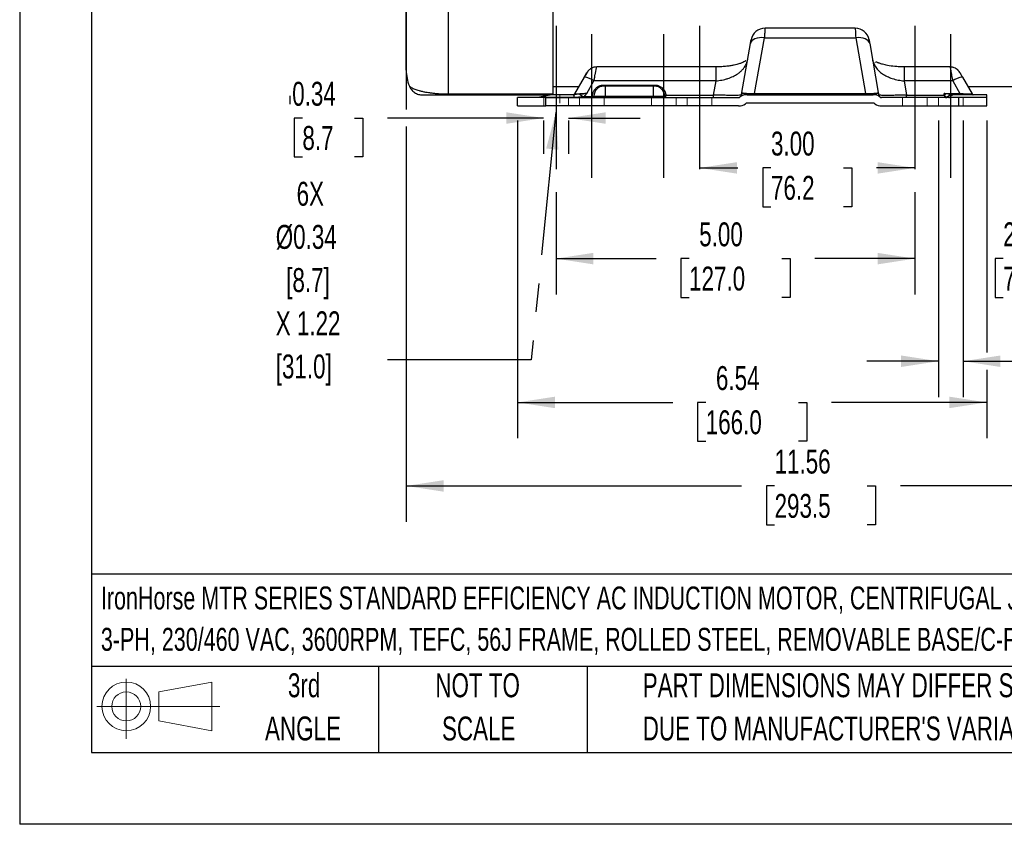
# Model space of a CAD drawing. Header units: inches. Extents: x 0 to 44, y 0 to 34.
# Tile 1 of 20: x 0 to 13.7, y 0 to 11.2. Entities that reach past the tile are written whole.
import ezdxf

# ---------------------------------------------------------------- set-up
doc = ezdxf.new("R2010")
doc.units = ezdxf.units.IN
doc.header["$LTSCALE"] = 4
doc.header["$MEASUREMENT"] = 0
doc.linetypes.add('CENTERX2', pattern=[0.8, 0.5, -0.1, 0.1, -0.1])
doc.linetypes.add('HIDDEN', pattern=[0.075, 0.05, -0.025])
for name, color, linetype in [('CENTER', 40, 'CENTERX2'), ('HIDDEN', 102, 'HIDDEN'), ('SLD-DEFPOINTS', 7, 'Continuous')]:
    doc.layers.add(name, color=color, linetype=linetype)
doc.layers.add('DIMENSIONS', color=140, linetype='Continuous', lineweight=25)
doc.layers.add('TEXT', color=140, linetype='Continuous', lineweight=25)
doc.styles.add('SLDTEXTSTYLE0', font='TXT', dxfattribs={"width": 0.7})
doc.dimstyles.new('SLDDIMSTYLE1', dxfattribs={"dimtxt": 0.339844, "dimasz": 0.52, "dimexe": 0, "dimexo": 0.0625, "dimgap": 0.084961, "dimtad": 0, "dimtih": 1, "dimtoh": 1, "dimrnd": 1e-09, "dimzin": 12, "dimdsep": 46, "dimtxsty": 'SLDTEXTSTYLE0', "dimsah": 1, "dimcen": 0.09, "dimadec": 0, "dimazin": 3, "dimtfac": 1, "dimtofl": 0, "dimtmove": 0, "dimatfit": 3, "dimfxl": 0, "dimfrac": 2, "dimtolj": 1, "dimtzin": 12, "dimarcsym": 0})
doc.dimstyles.new('SLDDIMSTYLE3', dxfattribs={"dimtxt": 0.339844, "dimasz": 0.52, "dimexe": 0, "dimexo": 0.0625, "dimgap": 0.084961, "dimtad": 0, "dimtih": 1, "dimtoh": 1, "dimrnd": 1e-09, "dimdsep": 46, "dimtxsty": 'SLDTEXTSTYLE0', "dimsah": 1, "dimcen": 0.09, "dimadec": 0, "dimazin": 2, "dimtfac": 1, "dimtmove": 0, "dimatfit": 0, "dimfxl": 0, "dimfrac": 2, "dimtolj": 1, "dimtzin": 12, "dimarcsym": 0})
doc.dimstyles.new('SLDDIMSTYLE4', dxfattribs={"dimtxt": 0.339844, "dimasz": 0.52, "dimexe": 0, "dimexo": 0.0625, "dimgap": 0.084961, "dimtad": 0, "dimtih": 1, "dimtoh": 1, "dimrnd": 1e-09, "dimzin": 4, "dimdsep": 46, "dimtxsty": 'SLDTEXTSTYLE0', "dimsah": 1, "dimcen": 0.09, "dimadec": 0, "dimazin": 1, "dimtfac": 1, "dimtofl": 0, "dimtmove": 0, "dimatfit": 3, "dimfxl": 0, "dimfrac": 2, "dimtolj": 1, "dimtzin": 12, "dimarcsym": 0})
doc.dimstyles.new('SLDDIMSTYLE7', dxfattribs={"dimtxt": 0.18, "dimasz": 0.52, "dimexe": 0, "dimexo": 0.0625, "dimgap": 0, "dimtad": 0, "dimtih": 1, "dimtoh": 1, "dimdec": 0, "dimrnd": 1e-09, "dimzin": 0, "dimdsep": 46, "dimtxsty": 'Standard', "dimsah": 1, "dimcen": 0.09, "dimadec": 0, "dimazin": 0, "dimtfac": 0.52, "dimtdec": 0, "dimtofl": 0, "dimtmove": 0, "dimatfit": 3, "dimfxl": 0, "dimfrac": 2, "dimtolj": 1, "dimtzin": 0, "dimarcsym": 0})
doc.dimstyles.new('SLDDIMSTYLE9', dxfattribs={"dimtxt": 0.339844, "dimasz": 0.52, "dimexe": 0, "dimexo": 0.0625, "dimgap": 0.084961, "dimtad": 0, "dimtih": 1, "dimtoh": 1, "dimrnd": 1e-09, "dimzin": 12, "dimdsep": 46, "dimtxsty": 'SLDTEXTSTYLE0', "dimsah": 1, "dimcen": 0.09, "dimadec": 0, "dimazin": 3, "dimtfac": 1, "dimtmove": 0, "dimatfit": 0, "dimfxl": 0, "dimfrac": 2, "dimtolj": 1, "dimtzin": 12, "dimarcsym": 0})

# ---------------------------------------------------------------- blocks, each defined once
blk = doc.blocks.new('Block11')
at = {"color": 7, "linetype": 'Continuous', "lineweight": 18}
for p, q in [((0.408, 0.836), (0.408, 0)), ((0.863, 0.656), (1.602, 0.792)), ((1.602, 0.792), (1.602, 0.115)), ((0.863, 0.251), (0.863, 0.656)), ((0, 0.454), (1.712, 0.454)), ((0.863, 0.251), (1.602, 0.115))]:
    blk.add_line(p, q, dxfattribs=at)
for radius in [0.339, 0.202]:
    blk.add_circle((0.408, 0.454), radius, dxfattribs=at)
blk = doc.blocks.new('Block12')
at = {"layer": 'SLD-DEFPOINTS'}
blk.add_blockref('Block11', (0, 0), dxfattribs=at)
blk = doc.blocks.new('SW_NOTE_0')
at = {"layer": 'TEXT', "color": 0, "linetype": 'CENTERX2', "lineweight": 18, "char_height": 0.32, "attachment_point": 1, "style": 'SLDTEXTSTYLE0'}
for s, insert in [('IronHorse MTR SERIES STANDARD EFFICIENCY AC INDUCTION MOTOR, CENTRIFUGAL JET PUMP, 1/3HP,', (0, 0.413)), ('3-PH, 230/460 VAC, 3600RPM, TEFC, 56J FRAME, ROLLED STEEL, REMOVABLE BASE/C-FACE MOUNT', (0, -0.163))]:
    blk.add_mtext(s, dxfattribs=dict(at, insert=insert))
blk = doc.blocks.new('SW_NOTE_0_3')
at = {"layer": 'TEXT', "color": 0, "linetype": 'CENTERX2', "lineweight": 18, "char_height": 0.33333, "attachment_point": 1, "style": 'SLDTEXTSTYLE0'}
for s, insert in [('PART DIMENSIONS MAY DIFFER SLIGHTLY', (0, 0.43)), ("DUE TO MANUFACTURER'S VARIANCES", (0, -0.172))]:
    blk.add_mtext(s, dxfattribs=dict(at, insert=insert))
blk = doc.blocks.new('SW_NOTE_0_4')
at = {"layer": 'TEXT', "color": 0, "linetype": 'CENTERX2', "lineweight": 18, "char_height": 0.3333, "attachment_point": 2, "style": 'SLDTEXTSTYLE0'}
for s, insert in [('NOT TO', (0.828, 0.43)), ('SCALE', (0.843, -0.172))]:
    blk.add_mtext(s, dxfattribs=dict(at, insert=insert))
blk = doc.blocks.new('SW_NOTE_0_5')
at = {"layer": 'TEXT', "color": 0, "linetype": 'CENTERX2', "lineweight": 18, "char_height": 0.3333, "attachment_point": 2, "style": 'SLDTEXTSTYLE0'}
for s, insert in [('3rd', (0.365, 0.43)), ('ANGLE', (0.349, -0.172))]:
    blk.add_mtext(s, dxfattribs=dict(at, insert=insert))
blk = doc.blocks.new('_D_18')
at = {"layer": 'DIMENSIONS'}
for p, q in [((3.939, 9.843), (3.825, 9.843)), ((3.825, 9.843), (3.825, 9.303)), ((4.666, 9.843), (4.78, 9.843)), ((4.78, 9.843), (4.78, 9.303)), ((7.3, 9.843), (5.126, 9.843)), ((7.3, 9.811), (7.3, 9.343)), ((7.644, 9.843), (8.644, 9.843)), ((7.644, 9.811), (7.644, 9.343)), ((3.825, 9.303), (3.939, 9.303)), ((4.78, 9.303), (4.666, 9.303))]:
    blk.add_line(p, q, dxfattribs=at)
for points in [[(7.3, 9.843), (6.78, 9.923), (6.78, 9.763)], [(7.644, 9.843), (8.164, 9.763), (8.164, 9.923)]]:
    blk.add_solid(points, dxfattribs=at)
at = {"layer": 'DIMENSIONS', "char_height": 0.3333, "attachment_point": 1, "style": 'SLDTEXTSTYLE0'}
for s, insert in [('0.34', (3.797, 10.348)), ('8.7', (3.939, 9.732))]:
    blk.add_mtext(s, dxfattribs=dict(at, insert=insert))
blk = doc.blocks.new('_D_19')
at = {"layer": 'DIMENSIONS'}
for p, q in [((12.8, 9.811), (12.8, 5.954)), ((13.144, 9.811), (13.144, 5.954)), ((12.8, 6.454), (11.8, 6.454)), ((13.144, 6.454), (14.702, 6.454)), ((15.254, 6.184), (15.14, 6.184)), ((15.14, 6.184), (15.14, 5.644)), ((15.981, 6.184), (16.096, 6.184)), ((16.096, 6.184), (16.096, 5.644)), ((15.14, 5.644), (15.254, 5.644)), ((16.096, 5.644), (15.981, 5.644))]:
    blk.add_line(p, q, dxfattribs=at)
for points in [[(12.8, 6.454), (12.28, 6.534), (12.28, 6.374)], [(13.144, 6.454), (13.664, 6.374), (13.664, 6.534)]]:
    blk.add_solid(points, dxfattribs=at)
at = {"layer": 'DIMENSIONS', "char_height": 0.3333, "attachment_point": 1, "style": 'SLDTEXTSTYLE0'}
for s, insert in [('6X', (15.324, 7.23)), ('%%c', (14.778, 6.69)), ('0.34', (15.437, 6.69)), ('8.7', (15.254, 6.074))]:
    blk.add_mtext(s, dxfattribs=dict(at, insert=insert))
blk = doc.blocks.new('_D_26')
at = {"layer": 'DIMENSIONS'}
for p, q in [((6.937, 9.811), (6.937, 5.38)), ((13.472, 9.811), (13.472, 6.574)), ((13.472, 6.334), (13.472, 5.38)), ((6.937, 5.88), (9.098, 5.88)), ((9.558, 5.88), (9.444, 5.88)), ((9.444, 5.88), (9.444, 5.34)), ((10.851, 5.88), (10.965, 5.88)), ((10.965, 5.88), (10.965, 5.34)), ((13.472, 5.88), (11.311, 5.88)), ((9.444, 5.34), (9.558, 5.34)), ((10.965, 5.34), (10.851, 5.34))]:
    blk.add_line(p, q, dxfattribs=at)
for points in [[(6.937, 5.88), (7.457, 5.8), (7.457, 5.96)], [(13.472, 5.88), (12.952, 5.96), (12.952, 5.8)]]:
    blk.add_solid(points, dxfattribs=at)
at = {"layer": 'DIMENSIONS', "char_height": 0.3333, "attachment_point": 1, "style": 'SLDTEXTSTYLE0'}
for s, insert in [('6.54', (9.7, 6.386)), ('166.0', (9.558, 5.77))]:
    blk.add_mtext(s, dxfattribs=dict(at, insert=insert))
blk = doc.blocks.new('_D_27')
at = {"layer": 'DIMENSIONS'}
for p, q in [((9.472, 9.148), (10.007, 9.148)), ((10.467, 9.148), (10.353, 9.148)), ((10.353, 9.148), (10.353, 8.608)), ((11.477, 9.148), (11.591, 9.148)), ((11.591, 9.148), (11.591, 8.608)), ((12.472, 9.148), (11.938, 9.148)), ((10.353, 8.608), (10.467, 8.608)), ((11.591, 8.608), (11.477, 8.608))]:
    blk.add_line(p, q, dxfattribs=at)
for points in [[(9.472, 9.148), (9.992, 9.068), (9.992, 9.228)], [(12.472, 9.148), (11.952, 9.228), (11.952, 9.068)]]:
    blk.add_solid(points, dxfattribs=at)
at = {"layer": 'DIMENSIONS', "char_height": 0.3333, "attachment_point": 1, "style": 'SLDTEXTSTYLE0'}
for s, insert in [('3.00', (10.467, 9.654)), ('76.2', (10.467, 9.037))]:
    blk.add_mtext(s, dxfattribs=dict(at, insert=insert))
blk = doc.blocks.new('_D_28')
at = {"layer": 'DIMENSIONS'}
for p, q in [((7.472, 8.811), (7.472, 7.384)), ((12.472, 8.811), (12.472, 7.384)), ((7.472, 7.884), (8.865, 7.884)), ((9.326, 7.884), (9.212, 7.884)), ((9.212, 7.884), (9.212, 7.344)), ((10.619, 7.884), (10.733, 7.884)), ((10.733, 7.884), (10.733, 7.344)), ((12.472, 7.884), (11.079, 7.884)), ((9.212, 7.344), (9.326, 7.344)), ((10.733, 7.344), (10.619, 7.344))]:
    blk.add_line(p, q, dxfattribs=at)
for points in [[(7.472, 7.884), (7.992, 7.804), (7.992, 7.964)], [(12.472, 7.884), (11.952, 7.964), (11.952, 7.804)]]:
    blk.add_solid(points, dxfattribs=at)
at = {"layer": 'DIMENSIONS', "char_height": 0.3333, "attachment_point": 1, "style": 'SLDTEXTSTYLE0'}
for s, insert in [('5.00', (9.467, 8.389)), ('127.0', (9.326, 7.773))]:
    blk.add_mtext(s, dxfattribs=dict(at, insert=insert))
blk = doc.blocks.new('_D_29')
at = {"layer": 'DIMENSIONS'}
for p, q in [((15.228, 12.977), (15.228, 7.384)), ((12.472, 8.811), (12.472, 7.384)), ((12.472, 7.884), (11.472, 7.884)), ((13.702, 7.884), (13.588, 7.884)), ((13.588, 7.884), (13.588, 7.344)), ((14.712, 7.884), (14.826, 7.884)), ((14.826, 7.884), (14.826, 7.344)), ((15.228, 7.884), (16.228, 7.884)), ((13.588, 7.344), (13.702, 7.344)), ((14.826, 7.344), (14.712, 7.344))]:
    blk.add_line(p, q, dxfattribs=at)
for points in [[(12.472, 7.884), (11.952, 7.964), (11.952, 7.804)], [(15.228, 7.884), (15.748, 7.804), (15.748, 7.964)]]:
    blk.add_solid(points, dxfattribs=at)
at = {"layer": 'DIMENSIONS', "char_height": 0.3333, "attachment_point": 1, "style": 'SLDTEXTSTYLE0'}
for s, insert in [('2.76', (13.702, 8.389)), ('70.0', (13.702, 7.773))]:
    blk.add_mtext(s, dxfattribs=dict(at, insert=insert))
blk = doc.blocks.new('_D_30')
at = {"layer": 'DIMENSIONS'}
for p, q in [((16.941, 13), (16.941, 4.216)), ((5.386, 11.866), (5.386, 9.963)), ((5.386, 9.723), (5.386, 4.216)), ((5.386, 4.716), (10.056, 4.716)), ((10.517, 4.716), (10.403, 4.716)), ((10.403, 4.716), (10.403, 4.176)), ((11.809, 4.716), (11.924, 4.716)), ((11.924, 4.716), (11.924, 4.176)), ((16.941, 4.716), (12.27, 4.716)), ((10.403, 4.176), (10.517, 4.176)), ((11.924, 4.176), (11.809, 4.176))]:
    blk.add_line(p, q, dxfattribs=at)
for points in [[(5.386, 4.716), (5.906, 4.636), (5.906, 4.796)], [(16.941, 4.716), (16.421, 4.796), (16.421, 4.636)]]:
    blk.add_solid(points, dxfattribs=at)
at = {"layer": 'DIMENSIONS', "char_height": 0.3333, "attachment_point": 1, "style": 'SLDTEXTSTYLE0'}
for s, insert in [('11.56', (10.517, 5.222)), ('293.5', (10.517, 4.605))]:
    blk.add_mtext(s, dxfattribs=dict(at, insert=insert))
blk = doc.blocks.new('SW_NOTE_0_10')
at = {"layer": 'TEXT', "color": 0, "linetype": 'CENTERX2', "lineweight": 18, "char_height": 0.3333, "attachment_point": 1, "style": 'SLDTEXTSTYLE0'}
for s, insert in [('6X', (-1.2, 2.48)), ('Ø0.34', (-1.491, 1.879)), ('[8.7]', (-1.345, 1.277)), ('X 1.22', (-1.491, 0.675)), ('[31.0]', (-1.491, 0.073))]:
    blk.add_mtext(s, dxfattribs=dict(at, insert=insert))

msp = doc.modelspace()

# ---------------------------------------------------------------- linework, layer by layer
at = {"color": 7, "linetype": 'Continuous'}
for p in [(0.000389, 34.000421), (44.000389, 0.000421)]:
    msp.add_line(p, (0.000389, 0.000421), dxfattribs=at)
for p, q in [((5.976143, 10.178985), (5.976143, 17.103697)), ((7.432836, 10.178985), (7.432836, 17.103697)), ((10.384765, 11.094215), (10.383625, 11.094495)), ((11.638388, 11.095453), (10.384765, 11.095453)), ((11.639527, 11.094495), (11.638388, 11.094215)), ((10.060829, 10.201191), (10.180948, 10.88242)), ((10.238031, 10.185446), (10.374807, 10.961146)), ((10.374807, 10.961146), (11.648345, 10.961146)), ((11.648345, 10.961146), (11.785122, 10.185446)), ((11.842205, 10.88242), (11.962324, 10.201191)), ((10.124794, 10.603852), (10.142543, 10.664614)), ((9.701201, 10.555707), (8.038451, 10.555707)), ((9.701201, 10.360506), (9.701201, 10.555694)), ((12.960972, 10.555707), (12.321952, 10.555707)), ((12.321952, 10.555701), (12.321952, 10.360506)), ((13.072837, 10.50907), (13.06808, 10.512982)), ((7.86461, 10.4119), (7.729857, 10.1785)), ((7.89962, 10.184925), (8.000992, 10.360506)), ((9.701201, 10.360506), (8.000992, 10.360506)), ((8.13756, 10.286768), (8.13756, 10.303035)), ((8.13756, 10.303035), (8.846222, 10.303035)), ((8.846222, 10.286768), (8.846222, 10.303035)), ((9.666167, 10.161821), (9.701201, 10.360506)), ((12.321952, 10.360506), (12.356985, 10.161821)), ((12.998538, 10.360506), (12.321952, 10.360506)), ((12.998538, 10.360506), (13.09991, 10.184925)), ((13.13492, 10.4119), (13.269673, 10.1785)), ((5.976143, 10.178985), (7.432836, 10.178985)), ((5.976143, 10.164721), (5.976143, 10.178985)), ((5.976143, 10.164721), (7.390236, 10.164721)), ((7.724269, 10.168658), (7.427719, 10.168658)), ((7.432836, 10.282831), (7.790093, 10.282831)), ((7.432836, 10.168658), (7.432836, 10.178985)), ((7.724269, 10.134209), (7.724269, 10.168658)), ((8.157245, 10.286768), (8.157245, 10.148973)), ((8.826537, 10.286768), (8.157245, 10.286768)), ((8.826537, 10.286768), (8.826537, 10.148973)), ((9.00286, 10.161821), (9.666167, 10.161821)), ((9.666167, 10.129288), (9.666167, 10.161821)), ((10.133225, 10.168658), (11.889927, 10.168658)), ((10.238031, 10.168658), (10.238031, 10.185446)), ((10.238031, 10.185446), (11.785122, 10.185446)), ((11.785122, 10.168658), (11.785122, 10.185446)), ((12.356985, 10.129288), (12.356985, 10.161821)), ((12.356985, 10.161821), (12.881223, 10.161821)), ((12.879124, 10.184925), (13.09991, 10.184925)), ((12.881254, 10.162789), (12.879124, 10.184925)), ((12.881223, 10.161821), (12.881254, 10.162789)), ((13.472206, 10.168658), (13.024839, 10.168658)), ((13.09991, 10.168658), (13.09991, 10.184925)), ((13.209438, 10.282831), (14.007639, 10.282831)), ((13.472206, 10.134209), (13.472206, 10.168658)), ((6.936773, 10.011178), (6.936773, 10.129288)), ((7.330474, 10.129288), (6.936773, 10.129288)), ((7.251965, 10.134209), (7.724269, 10.134209)), ((7.330474, 10.011178), (7.330474, 10.129288)), ((7.330474, 10.129288), (10.015115, 10.129288)), ((7.724269, 10.134209), (7.724269, 10.129288)), ((7.870946, 10.129288), (7.870946, 10.145555)), ((7.870946, 10.145555), (7.98008, 10.145555)), ((7.98008, 10.145555), (7.98008, 10.129288)), ((7.999765, 10.148973), (8.157245, 10.148973)), ((8.157245, 10.129288), (8.157245, 10.148973)), ((8.157245, 10.148973), (8.826537, 10.148973)), ((8.826537, 10.129288), (8.826537, 10.148973)), ((8.826537, 10.148973), (8.984017, 10.148973)), ((11.889927, 10.050548), (10.133225, 10.050548)), ((13.078505, 10.129288), (12.008038, 10.129288)), ((12.956497, 10.134209), (13.472206, 10.134209)), ((13.078505, 10.129288), (13.078505, 10.011178)), ((13.472206, 10.129288), (13.078505, 10.129288)), ((13.472206, 10.129288), (13.472206, 10.134209)), ((13.472206, 10.011178), (13.472206, 10.129288)), ((6.936773, 10.011178), (7.330474, 10.011178)), ((10.015115, 10.011178), (7.330474, 10.011178)), ((12.008038, 10.011178), (13.078505, 10.011178)), ((13.078505, 10.011178), (13.472206, 10.011178))]:
    msp.add_line(p, q)
at = {"color": 179, "linetype": 'Continuous', "lineweight": 18}
for p, q in [((7.527324, 10.050548), (7.527324, 10.168658)), ((7.300331, 10.011178), (7.300331, 10.129288)), ((7.644081, 10.129288), (7.644081, 10.011178)), ((7.800331, 10.129288), (7.800331, 10.011178)), ((8.144081, 10.011178), (8.144081, 10.129288)), ((8.800331, 10.129288), (8.800331, 10.011178)), ((9.144081, 10.011178), (9.144081, 10.129288)), ((9.300331, 10.011178), (9.300331, 10.129288)), ((9.644081, 10.129288), (9.644081, 10.011178)), ((12.300331, 10.011178), (12.300331, 10.129288)), ((12.644081, 10.129288), (12.644081, 10.011178)), ((12.800331, 10.129288), (12.800331, 10.011178)), ((13.144081, 10.011178), (13.144081, 10.129288))]:
    msp.add_line(p, q, dxfattribs=at)
at = {"flags": 128}
for points in [[(10.374807, 10.961146), (10.339184, 10.963457), (10.304762, 10.961884), (10.272701, 10.956479), (10.244084, 10.947424), (10.219873, 10.935025), (10.200887, 10.9197), (10.187764, 10.901966), (10.180948, 10.88242)], [(11.842205, 10.88242), (11.835388, 10.901966), (11.822266, 10.9197), (11.803279, 10.935025), (11.779069, 10.947424), (11.750451, 10.956479), (11.71839, 10.961884), (11.683968, 10.963457), (11.648345, 10.961146)], [(7.912809, 10.490684), (7.909497, 10.486715), (7.898596, 10.470765)], [(10.190771, 10.168658), (10.191904, 10.168933), (10.193022, 10.169753), (10.194108, 10.171106), (10.195148, 10.172975), (10.196127, 10.175333), (10.197031, 10.178147), (10.197847, 10.181378), (10.198565, 10.18498)], [(11.832381, 10.168658), (11.831248, 10.168933), (11.83013, 10.169753), (11.829044, 10.171106), (11.828004, 10.172975), (11.827025, 10.175333), (11.826121, 10.178147), (11.825305, 10.181378), (11.824587, 10.18498)]]:
    msp.add_lwpolyline(points, dxfattribs=at)
for centre, radius, start, end in [((10.38315, 10.898085), 0.196411, 89.8616132, 169.9304911), ((11.640002, 10.898085), 0.196411, 10.0695089, 90.1383868), ((5.976143, 10.509209), 0.590551, 180, 202.0204145), ((12.960972, 10.398227), 0.15748, 72.1707934, 90), ((12.960972, 10.398227), 0.15748, 30, 52.0477661), ((7.848032, 10.161254), 0.251193, 52.487471, 86.215835), ((13.151498, 10.161254), 0.251193, 93.784165, 127.512529), ((7.712809, 10.188343), 0.019685, 270, 330), ((7.719305, 10.187336), 0.018679, 270.483662, 330.6099175), ((7.453474, 9.639543), 0.635025, 52.5266363, 57.9822911), ((8.13756, 10.148973), 0.137795, 90, 180), ((8.846222, 10.148973), 0.137795, 0, 90), ((8.995124, 10.191555), 0.030723, 247.3247582, 284.5833646), ((10.133225, 10.011178), 0.15748, 90, 126.8698976), ((10.127965, 10.148344), 0.075294, 143.3230209, 169.6887669), ((11.889927, 10.011178), 0.15748, 53.1301024, 90), ((11.895188, 10.148344), 0.075294, 10.3112331, 36.6769791), ((12.89419, 10.273152), 0.112084, 263.3569, 265.0522106), ((12.870784, 10.275635), 0.113331, 275.3010277, 276.6009554), ((13.376798, 9.72538), 0.659239, 136.1087653, 138.4011838), ((13.014925, 10.035819), 0.135293, 98.9727699, 132.8497989), ((13.027592, 10.078181), 0.090519, 91.7424697, 141.759368), ((13.280225, 10.187336), 0.018679, 209.3900825, 269.516338), ((13.286721, 10.188343), 0.019685, 210, 270), ((7.814905, 10.140746), 0.025067, 332.7991731, 6.355912), ((7.98008, 10.148973), 0.019685, 270, 0), ((7.984853, 10.176459), 0.031271, 261.2205391, 298.4816132), ((9.003702, 10.148973), 0.019685, 180, 270), ((10.015115, 10.168658), 0.03937, 270, 306.8698976), ((10.015115, 10.168658), 0.15748, 270, 306.8698976), ((10.133225, 10.011178), 0.03937, 90, 126.8698976), ((11.889927, 10.011178), 0.03937, 53.1301024, 90), ((12.008038, 10.168658), 0.15748, 233.1301024, 270), ((12.008038, 10.168658), 0.03937, 233.1301024, 270), ((12.902387, 10.140252), 0.01104, 276.7207707, 340.4692541), ((12.912248, 10.14207), 0.012794, 272.4075858, 326.491467), ((12.94634, 10.142213), 0.012931, 271.7424697, 321.759368)]:
    msp.add_arc(centre, radius, start, end)
for points, knots in [([(5.385592, 10.509209), (5.385592, 10.509209), (5.385592, 10.825503), (5.385592, 11.951428), (5.385592, 12.715029), (5.385592, 13.511178)], [0, 0, 0, 0, 0.5, 0.5, 1, 1, 1, 1]), ([(10.383625, 11.094495), (10.383603, 11.094162), (10.383559, 11.093493), (10.383457, 11.091972), (10.383331, 11.090066), (10.383176, 11.087735), (10.382994, 11.084988), (10.382785, 11.081821), (10.382547, 11.078234), (10.382283, 11.074229), (10.381991, 11.069804), (10.381671, 11.064963), (10.381324, 11.059707), (10.380878, 11.052947), (10.380307, 11.044321), (10.379583, 11.033409), (10.378783, 11.021321), (10.377905, 11.008054), (10.37695, 10.993587), (10.375921, 10.978001), (10.375181, 10.966799), (10.374807, 10.961146)], [0, 0, 0, 0, 0.0407781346, 0.0817145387, 0.1228094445, 0.1640630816, 0.2054756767, 0.2470474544, 0.2887786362, 0.3306694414, 0.3727200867, 0.4149307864, 0.4573017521, 0.4998331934, 0.5671403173, 0.6358280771, 0.7058971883, 0.7773483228, 0.8501821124, 0.9243991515, 1, 1, 1, 1]), ([(11.639527, 11.094495), (11.639766, 11.090887), (11.640688, 11.076945), (11.643724, 11.031021), (11.645836, 10.99908), (11.648345, 10.961146)], [0, 0, 0, 0, 0.5, 0.5, 1, 1, 1, 1]), ([(10.180948, 10.88242), (10.181254, 10.884158), (10.181866, 10.887628), (10.182736, 10.892565), (10.183569, 10.897286), (10.184633, 10.90332), (10.185858, 10.910266), (10.187122, 10.917435), (10.188165, 10.923349), (10.188955, 10.927832), (10.189518, 10.931024), (10.189683, 10.931958), (10.189765, 10.932426)], [0, 0, 0, 0, 0.062153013, 0.124096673, 0.186014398, 0.248089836, 0.374756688, 0.501418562, 0.62769189, 0.754008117, 0.87699213, 1, 1, 1, 1]), ([(11.833387, 10.932426), (11.833423, 10.932225), (11.833493, 10.931825), (11.833677, 10.930784), (11.833917, 10.929422), (11.834323, 10.927116), (11.834988, 10.923348), (11.836029, 10.917443), (11.837293, 10.910272), (11.83876, 10.901957), (11.840389, 10.892718), (11.841599, 10.885855), (11.842205, 10.88242)], [0, 0, 0, 0, 0.061549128, 0.12295403, 0.184402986, 0.246083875, 0.37219813, 0.498672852, 0.625132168, 0.752001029, 0.875847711, 1, 1, 1, 1]), ([(10.115999, 10.638292), (10.115676, 10.638969), (10.115113, 10.640147), (10.104951, 10.633507), (10.086689, 10.623555), (10.060865, 10.611771), (10.017338, 10.59611), (9.964685, 10.582163), (9.906497, 10.571054), (9.848214, 10.563038), (9.77879, 10.556958), (9.728136, 10.556136), (9.701201, 10.555699)], [0, 0, 0, 0, 0.079310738, 0.138115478, 0.189703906, 0.292771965, 0.395452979, 0.536522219, 0.629910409, 0.737569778, 0.860452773, 1, 1, 1, 1]), ([(9.701201, 10.360506), (9.72888, 10.364009), (9.770988, 10.369338), (9.825645, 10.38221), (9.878727, 10.397667), (9.940639, 10.422046), (9.997302, 10.454109), (10.039863, 10.486671), (10.071582, 10.517377), (10.100635, 10.555794), (10.119269, 10.584775), (10.124669, 10.603419), (10.124794, 10.603852)], [0, 0, 0, 0, 0.139908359, 0.212840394, 0.28778394, 0.429597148, 0.575045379, 0.668099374, 0.763847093, 0.862357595, 0.996798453, 1, 1, 1, 1]), ([(11.88061, 10.664614), (11.884233, 10.644367), (11.888011, 10.623255), (11.898188, 10.604324), (11.898605, 10.603548)], [0, 0, 0, 0, 0.959026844, 1, 1, 1, 1]), ([(11.898605, 10.603548), (11.90701, 10.585905), (11.924381, 10.54944), (11.965821, 10.501248), (12.019002, 10.457941), (12.08277, 10.421899), (12.157034, 10.392851), (12.237539, 10.371304), (12.294325, 10.36404), (12.321952, 10.360506)], [0, 0, 0, 0, 0.1375988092, 0.2843804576, 0.4250392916, 0.5705667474, 0.7124642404, 0.8601139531, 1, 1, 1, 1]), ([(12.321952, 10.555699), (12.298762, 10.556017), (12.254584, 10.556621), (12.176307, 10.562507), (12.097185, 10.573523), (12.026263, 10.590119), (11.985584, 10.603229), (11.962062, 10.612336), (11.943356, 10.620368), (11.930645, 10.625954), (11.924249, 10.621279), (11.920709, 10.618692)], [0, 0, 0, 0, 0.11563205, 0.220285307, 0.399701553, 0.537917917, 0.638463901, 0.67475004, 0.714605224, 0.842021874, 1, 1, 1, 1]), ([(8.038558, 10.555703), (8.025254, 10.554765), (8.005653, 10.553382), (7.981303, 10.545269), (7.960951, 10.535988), (7.941185, 10.522352), (7.918377, 10.498809), (7.899711, 10.470618), (7.879569, 10.437552), (7.869571, 10.420406), (7.86461, 10.4119)], [0, 0, 0, 0, 0.153622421, 0.226341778, 0.294430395, 0.421189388, 0.541226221, 0.772089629, 0.886935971, 1, 1, 1, 1]), ([(7.86461, 10.4119), (7.865672, 10.413738), (7.86778, 10.41739), (7.870874, 10.42275), (7.873885, 10.427964), (7.876808, 10.433028), (7.879646, 10.437942), (7.882947, 10.443661), (7.886597, 10.449983), (7.891677, 10.458781), (7.896952, 10.467918), (7.900378, 10.473851), (7.90182, 10.476349), (7.902297, 10.477174), (7.902024, 10.476703), (7.900858, 10.474683), (7.899356, 10.472081), (7.898596, 10.470765)], [0, 0, 0, 0, 0.043305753, 0.086003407, 0.128261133, 0.170252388, 0.21215394, 0.254143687, 0.321671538, 0.388248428, 0.521394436, 0.650500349, 0.712317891, 0.773940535, 0.848957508, 0.923642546, 1, 1, 1, 1]), ([(8.000992, 10.360506), (8.00439, 10.37821), (8.010635, 10.410752), (8.019583, 10.45704), (8.027191, 10.496747), (8.033508, 10.529418), (8.037268, 10.54907), (8.038839, 10.557155), (8.038486, 10.555328), (8.038451, 10.555149)], [0, 0, 0, 0, 0.16695608, 0.306866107, 0.482563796, 0.645504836, 0.815633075, 0.981846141, 1, 1, 1, 1]), ([(12.960972, 10.555707), (12.960972, 10.555707), (12.961904, 10.550862), (12.965522, 10.532061), (12.968207, 10.518109), (12.975007, 10.482775), (12.979121, 10.4614), (12.988283, 10.413794), (12.993328, 10.387577), (12.998538, 10.360506)], [0, 0, 0, 0, 0.25, 0.25, 0.5, 0.5, 0.75, 0.75, 1, 1, 1, 1]), ([(13.06808, 10.512982), (13.061791, 10.518575), (13.047509, 10.531277), (13.021229, 10.544187), (12.991591, 10.552535), (12.971603, 10.552251), (12.961664, 10.552109)], [0, 0, 0, 0, 0.2078944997, 0.4721212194, 0.7375238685, 1, 1, 1, 1]), ([(13.097353, 10.476967), (13.097373, 10.476933), (13.097412, 10.476865), (13.097733, 10.476309), (13.098247, 10.475419), (13.098972, 10.474164), (13.100415, 10.471664), (13.103144, 10.466937), (13.107871, 10.45875), (13.113696, 10.44866), (13.119608, 10.438421), (13.125098, 10.428912), (13.129921, 10.420558), (13.133245, 10.4148), (13.13492, 10.4119)], [0, 0, 0, 0, 0.04550522, 0.090779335, 0.136098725, 0.181738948, 0.227969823, 0.351782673, 0.478772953, 0.608874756, 0.742415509, 0.827591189, 0.913159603, 1, 1, 1, 1]), ([(5.428708, 10.287737), (5.428701, 10.287742), (5.427056, 10.288979), (5.431804, 10.285284), (5.442224, 10.277704), (5.464277, 10.264267), (5.49478, 10.249775), (5.529805, 10.236758), (5.562885, 10.226339), (5.603146, 10.215861), (5.648354, 10.206348), (5.694786, 10.198537), (5.740355, 10.192321), (5.786788, 10.187347), (5.832963, 10.183672), (5.893728, 10.18006), (5.943056, 10.179417), (5.976143, 10.178985)], [0, 0, 0, 0, 0.000520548, 0.125358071, 0.250260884, 0.37513529, 0.500015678, 0.56353583, 0.624587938, 0.688983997, 0.749441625, 0.793660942, 0.835276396, 0.874689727, 0.906643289, 0.937380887, 1, 1, 1, 1]), ([(5.428687, 10.287752), (5.437311, 10.270705), (5.454952, 10.235831), (5.499626, 10.196121), (5.553191, 10.169599), (5.592135, 10.166322), (5.611173, 10.164721)], [0, 0, 0, 0, 0.244420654, 0.500000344, 0.755579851, 1, 1, 1, 1]), ([(7.98008, 10.145555), (7.980113, 10.148047), (7.980179, 10.153015), (7.980716, 10.160432), (7.981575, 10.167784), (7.982787, 10.175071), (7.984343, 10.182292), (7.986246, 10.189448), (7.988496, 10.196538), (7.992052, 10.20617), (7.997482, 10.218109), (8.005574, 10.231957), (8.015097, 10.245015), (8.025995, 10.257092), (8.038075, 10.267998), (8.051127, 10.27752), (8.064982, 10.285621), (8.07918, 10.292078), (8.093572, 10.297031), (8.107996, 10.300486), (8.122691, 10.302642), (8.132589, 10.302904), (8.13756, 10.303035)], [0, 0, 0, 0, 0.030462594, 0.06072308, 0.090846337, 0.120898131, 0.150944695, 0.181052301, 0.211286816, 0.241713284, 0.306307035, 0.370903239, 0.436697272, 0.502471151, 0.568060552, 0.633629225, 0.697658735, 0.76168926, 0.821574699, 0.880887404, 0.940178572, 1, 1, 1, 1]), ([(8.846222, 10.303035), (8.848893, 10.302997), (8.85422, 10.302921), (8.862171, 10.302301), (8.870053, 10.301309), (8.877863, 10.29991), (8.885603, 10.298114), (8.893272, 10.295916), (8.90774, 10.290974), (8.928263, 10.281148), (8.952313, 10.263181), (8.972663, 10.241101), (8.985561, 10.220035), (8.993316, 10.202419), (8.997753, 10.189213), (9.001072, 10.175669), (9.002262, 10.166451), (9.00286, 10.161821)], [0, 0, 0, 0, 0.034461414, 0.068708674, 0.102832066, 0.136922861, 0.171072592, 0.205372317, 0.239911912, 0.368588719, 0.497691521, 0.627073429, 0.756904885, 0.81783265, 0.878344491, 0.938910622, 1, 1, 1, 1]), ([(5.611173, 10.164721), (5.611201, 10.164721), (5.613645, 10.164721), (5.622729, 10.164721), (5.626694, 10.164721), (5.637313, 10.164721), (5.643965, 10.164721), (5.661298, 10.164721), (5.67193, 10.164721), (5.692609, 10.164721), (5.7003, 10.164721), (5.717808, 10.164721), (5.727591, 10.164721), (5.749834, 10.164721), (5.762288, 10.164721), (5.783962, 10.164721), (5.791698, 10.164721), (5.808217, 10.164721), (5.81702, 10.164721), (5.836026, 10.164721), (5.846309, 10.164721), (5.868281, 10.164721), (5.87996, 10.164721), (5.898861, 10.164721), (5.905435, 10.164721), (5.918825, 10.164721), (5.925659, 10.164721), (5.946618, 10.164721), (5.961348, 10.164721), (5.976143, 10.164721)], [0, 0, 0, 0, 0.25, 0.25, 0.375, 0.375, 0.5, 0.5, 0.625, 0.625, 0.6875, 0.6875, 0.75, 0.75, 0.8125, 0.8125, 0.84375, 0.84375, 0.875, 0.875, 0.90625, 0.90625, 0.9375, 0.9375, 0.953125, 0.953125, 0.96875, 0.96875, 1, 1, 1, 1]), ([(7.427719, 10.168658), (7.415453, 10.168658), (7.402513, 10.1671), (7.375279, 10.162257), (7.360863, 10.158918), (7.331247, 10.15165), (7.316068, 10.147726), (7.284786, 10.140336), (7.268685, 10.136864), (7.251965, 10.134209)], [0, 0, 0, 0, 0.25, 0.25, 0.5, 0.5, 0.75, 0.75, 1, 1, 1, 1]), ([(7.790152, 10.17797), (7.780907, 10.177308), (7.774218, 10.176646), (7.764051, 10.175363), (7.760529, 10.174745), (7.754794, 10.173576), (7.75258, 10.173023), (7.74859, 10.172004), (7.746845, 10.171544), (7.743431, 10.17072), (7.741769, 10.170357), (7.738359, 10.16973), (7.736621, 10.169469), (7.731388, 10.168855), (7.727804, 10.168658), (7.724269, 10.168658)], [0, 0, 0, 0, 0.125, 0.125, 0.25, 0.25, 0.375, 0.375, 0.5, 0.5, 0.625, 0.625, 0.75, 0.75, 1, 1, 1, 1]), ([(7.729857, 10.1785), (7.729869, 10.178466), (7.729892, 10.178396), (7.730363, 10.178315), (7.731147, 10.17825), (7.73228, 10.178204), (7.733721, 10.178175), (7.734961, 10.178171), (7.73558, 10.17817)], [0, 0, 0, 0, 0.168668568, 0.336359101, 0.503203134, 0.669334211, 0.834887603, 1, 1, 1, 1]), ([(7.73558, 10.17817), (7.736264, 10.178172), (7.737634, 10.178175), (7.740105, 10.178205), (7.742882, 10.178252), (7.74599, 10.178317), (7.749417, 10.178399), (7.753163, 10.1785), (7.760789, 10.178725), (7.774096, 10.179187), (7.794843, 10.179992), (7.818841, 10.181034), (7.841489, 10.182058), (7.862231, 10.18306), (7.880397, 10.183951), (7.893058, 10.184592), (7.89962, 10.184925)], [0, 0, 0, 0, 0.032070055, 0.064236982, 0.096527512, 0.128968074, 0.16158473, 0.194403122, 0.227448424, 0.347967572, 0.474907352, 0.60067769, 0.736971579, 0.817989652, 0.905649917, 1, 1, 1, 1]), ([(7.89962, 10.184925), (7.880952, 10.183747), (7.861764, 10.182567), (7.824209, 10.180238), (7.805828, 10.179093), (7.790152, 10.17797)], [0, 0, 0, 0, 0.5, 0.5, 1, 1, 1, 1]), ([(8.846222, 10.286768), (8.846222, 10.286768), (8.844148, 10.286768), (8.836765, 10.286768), (8.831757, 10.286768), (8.826537, 10.286768)], [0, 0, 0, 0, 0.5, 0.5, 1, 1, 1, 1]), ([(9.003702, 10.129288), (9.003702, 10.129288), (9.003721, 10.132584), (9.003548, 10.144444), (9.003331, 10.152752), (9.00286, 10.161821)], [0, 0, 0, 0, 0.5, 0.5, 1, 1, 1, 1]), ([(10.053887, 10.161821), (10.053835, 10.161751), (10.053732, 10.161611), (10.053064, 10.16141), (10.052031, 10.161216), (10.050606, 10.161032), (10.048806, 10.160856), (10.04664, 10.16069), (10.044117, 10.160533), (10.041248, 10.160386), (10.038042, 10.160248), (10.03451, 10.160118), (10.030662, 10.159997), (10.018535, 10.159665), (9.992349, 10.159247), (9.942435, 10.159075), (9.881163, 10.159247), (9.827197, 10.159695), (9.787423, 10.160115), (9.764445, 10.160383), (9.74074, 10.160687), (9.716382, 10.161029), (9.691453, 10.161407), (9.674637, 10.161682), (9.666167, 10.161821)], [0, 0, 0, 0, 0.020954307, 0.041754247, 0.062400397, 0.082893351, 0.103233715, 0.123422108, 0.143459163, 0.163345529, 0.183081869, 0.202668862, 0.2221072, 0.241397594, 0.371702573, 0.500014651, 0.62832382, 0.758631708, 0.79735513, 0.836673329, 0.876591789, 0.917115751, 0.958250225, 1, 1, 1, 1]), ([(10.053887, 10.161821), (10.053613, 10.160267), (10.053213, 10.158584), (10.052184, 10.155284), (10.051554, 10.153652), (10.050108, 10.150536), (10.049294, 10.149049), (10.047544, 10.146274), (10.046617, 10.144999), (10.044782, 10.142735), (10.043869, 10.141738), (10.04216, 10.140022), (10.04138, 10.139318), (10.040096, 10.138217), (10.039582, 10.137811), (10.038903, 10.137284), (10.038737, 10.137162), (10.038737, 10.137162)], [0, 0, 0, 0, 0.125, 0.125, 0.25, 0.25, 0.375, 0.375, 0.5, 0.5, 0.625, 0.625, 0.75, 0.75, 0.875, 0.875, 1, 1, 1, 1]), ([(10.053887, 10.161821), (10.054924, 10.167705), (10.057224, 10.180749), (10.059551, 10.193947), (10.060829, 10.201191)], [0, 0, 0, 0, 0.45112276, 1, 1, 1, 1]), ([(10.060829, 10.201191), (10.060809, 10.200884), (10.060769, 10.200278), (10.061148, 10.199396), (10.061823, 10.198549), (10.062796, 10.197735), (10.064036, 10.196954), (10.065519, 10.196208), (10.067221, 10.195497), (10.071447, 10.193998), (10.080076, 10.191909), (10.096815, 10.189404), (10.117673, 10.187448), (10.138496, 10.186229), (10.156259, 10.185577), (10.169872, 10.185238), (10.183955, 10.185022), (10.193709, 10.184994), (10.198565, 10.18498)], [0, 0, 0, 0, 0.038027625, 0.074912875, 0.110657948, 0.145265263, 0.178737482, 0.21107755, 0.242288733, 0.272374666, 0.412157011, 0.538724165, 0.664794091, 0.782335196, 0.837887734, 0.892532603, 0.946492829, 1, 1, 1, 1]), ([(10.122168, 10.169552), (10.119101, 10.169704), (10.10959, 10.170174), (10.101086, 10.174592), (10.090535, 10.18127), (10.078087, 10.188103), (10.071497, 10.191373), (10.067578, 10.193317)], [0, 0, 0, 0, 0.102161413, 0.316890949, 0.476541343, 0.688682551, 1, 1, 1, 1]), ([(10.198565, 10.18498), (10.201132, 10.184984), (10.206271, 10.184991), (10.214101, 10.18505), (10.222012, 10.185143), (10.230001, 10.185271), (10.235349, 10.185388), (10.238031, 10.185446)], [0, 0, 0, 0, 0.198502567, 0.397516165, 0.597279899, 0.798030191, 1, 1, 1, 1]), ([(11.785122, 10.185446), (11.787804, 10.185388), (11.793151, 10.185271), (11.80114, 10.185143), (11.809051, 10.18505), (11.816881, 10.184991), (11.822021, 10.184984), (11.824587, 10.18498)], [0, 0, 0, 0, 0.201969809, 0.402720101, 0.602483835, 0.801497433, 1, 1, 1, 1]), ([(11.824587, 10.18498), (11.82702, 10.184984), (11.831895, 10.184991), (11.839083, 10.185045), (11.846177, 10.185131), (11.853157, 10.185251), (11.860013, 10.185405), (11.866735, 10.185592), (11.873312, 10.185813), (11.886577, 10.186342), (11.905481, 10.187449), (11.926336, 10.189404), (11.943077, 10.191909), (11.95261, 10.194217), (11.95783, 10.196229), (11.960531, 10.197759), (11.96225, 10.199417), (11.962298, 10.200588), (11.962324, 10.201191)], [0, 0, 0, 0, 0.026718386, 0.053520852, 0.080436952, 0.107495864, 0.134726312, 0.162156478, 0.189813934, 0.217725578, 0.335257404, 0.46132856, 0.587885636, 0.72766926, 0.788954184, 0.854755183, 0.925097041, 1, 1, 1, 1]), ([(11.955575, 10.193317), (11.953272, 10.192149), (11.950801, 10.19091), (11.945901, 10.188419), (11.943488, 10.187175), (11.93663, 10.183517), (11.932636, 10.181173), (11.925908, 10.177046), (11.92308, 10.175245), (11.91698, 10.172243), (11.913746, 10.171082), (11.909738, 10.170254)], [0, 0, 0, 0, 0.125, 0.125, 0.25, 0.25, 0.5, 0.5, 0.75, 0.75, 1, 1, 1, 1]), ([(11.962324, 10.201191), (11.963601, 10.193947), (11.965928, 10.180749), (11.968228, 10.167705), (11.969266, 10.161821)], [0, 0, 0, 0, 0.54887724, 1, 1, 1, 1]), ([(11.984415, 10.137162), (11.984415, 10.137162), (11.984249, 10.137284), (11.983581, 10.137802), (11.98307, 10.138206), (11.981781, 10.13931), (11.98101, 10.140006), (11.979312, 10.141708), (11.978385, 10.142719), (11.975632, 10.146111), (11.973796, 10.148923), (11.971608, 10.153629), (11.970974, 10.155268), (11.96994, 10.158579), (11.96954, 10.160265), (11.969266, 10.161821)], [0, 0, 0, 0, 0.125, 0.125, 0.25, 0.25, 0.375, 0.375, 0.5, 0.5, 0.75, 0.75, 0.875, 0.875, 1, 1, 1, 1]), ([(12.356985, 10.161821), (12.352734, 10.161751), (12.344264, 10.161611), (12.33162, 10.16141), (12.319097, 10.161216), (12.306704, 10.161032), (12.294455, 10.160856), (12.282359, 10.16069), (12.270426, 10.160533), (12.258666, 10.160386), (12.247088, 10.160248), (12.235701, 10.160118), (12.224511, 10.159997), (12.192435, 10.159665), (12.141987, 10.159247), (12.080719, 10.159075), (12.030801, 10.159247), (12.002791, 10.159695), (11.988443, 10.160115), (11.981703, 10.160383), (11.976303, 10.160687), (11.972359, 10.161029), (11.969805, 10.161407), (11.969446, 10.161682), (11.969266, 10.161821)], [0, 0, 0, 0, 0.020954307, 0.041754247, 0.062400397, 0.082893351, 0.103233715, 0.123422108, 0.143459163, 0.163345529, 0.183081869, 0.202668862, 0.2221072, 0.241397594, 0.371702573, 0.500014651, 0.62832382, 0.758631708, 0.79735513, 0.836673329, 0.876591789, 0.917115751, 0.958250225, 1, 1, 1, 1]), ([(12.881223, 10.161821), (12.881038, 10.158735), (12.881378, 10.155819), (12.8824, 10.150474), (12.883117, 10.148069), (12.885576, 10.141662), (12.887544, 10.13855), (12.893995, 10.131192), (12.89886, 10.129288), (12.903679, 10.129288)], [0, 0, 0, 0, 0.125, 0.125, 0.25, 0.25, 0.5, 0.5, 1, 1, 1, 1]), ([(12.883812, 10.163055), (12.883958, 10.162806), (12.884252, 10.162307), (12.884432, 10.16176), (12.884523, 10.161487)], [0, 0, 0, 0, 0.499410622, 1, 1, 1, 1]), ([(12.884523, 10.161487), (12.88484, 10.160534), (12.885643, 10.158125), (12.887599, 10.153954), (12.891026, 10.14872), (12.89583, 10.143885), (12.901451, 10.140207), (12.90703, 10.137743), (12.910899, 10.13695), (12.912792, 10.136562)], [0, 0, 0, 0, 0.064763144, 0.163758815, 0.306219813, 0.500764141, 0.67007935, 0.838643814, 1, 1, 1, 1]), ([(12.993824, 10.169456), (12.986953, 10.169932), (12.979955, 10.170598), (12.965675, 10.172282), (12.958358, 10.173312), (12.943811, 10.175623), (12.93653, 10.176918), (12.924738, 10.178998), (12.920692, 10.179708), (12.911925, 10.181115), (12.907266, 10.181817), (12.901713, 10.182424)], [0, 0, 0, 0, 0.25, 0.25, 0.5, 0.5, 0.75, 0.75, 0.875, 0.875, 1, 1, 1, 1]), ([(13.09991, 10.184925), (13.102779, 10.184778), (13.108432, 10.18449), (13.116773, 10.184073), (13.124837, 10.183673), (13.132613, 10.183291), (13.140094, 10.182926), (13.147275, 10.182578), (13.161146, 10.181918), (13.180691, 10.181034), (13.204686, 10.179993), (13.225436, 10.179187), (13.239904, 10.178685), (13.249294, 10.178417), (13.255217, 10.178277), (13.260222, 10.178187), (13.26271, 10.178175), (13.26395, 10.17817)], [0, 0, 0, 0, 0.041266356, 0.081299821, 0.120103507, 0.157680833, 0.194035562, 0.229171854, 0.263094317, 0.399377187, 0.525153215, 0.652082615, 0.772607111, 0.830269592, 0.887296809, 0.943826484, 1, 1, 1, 1]), ([(13.26395, 10.17817), (13.264569, 10.178171), (13.265809, 10.178175), (13.26725, 10.178204), (13.268383, 10.17825), (13.269168, 10.178315), (13.269638, 10.178396), (13.269661, 10.178466), (13.269673, 10.1785)], [0, 0, 0, 0, 0.1651123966, 0.3306657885, 0.4967968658, 0.6636408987, 0.831331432, 1, 1, 1, 1]), ([(7.724269, 10.134209), (7.731457, 10.134242), (7.745118, 10.134306), (7.764472, 10.134838), (7.782194, 10.135677), (7.797538, 10.136859), (7.811979, 10.138466), (7.823196, 10.140436), (7.831019, 10.141997), (7.835765, 10.1429), (7.83815, 10.143265), (7.839818, 10.143521)], [0, 0, 0, 0, 0.185585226, 0.352708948, 0.499894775, 0.64364727, 0.75001309, 0.874943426, 0.937449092, 0.956239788, 1, 1, 1, 1]), ([(7.839818, 10.143521), (7.842662, 10.14371), (7.848192, 10.144077), (7.856258, 10.144597), (7.863792, 10.14509), (7.868628, 10.145404), (7.870946, 10.145555)], [0, 0, 0, 0, 0.27512812, 0.535012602, 0.777113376, 1, 1, 1, 1]), ([(12.912792, 10.136562), (12.914571, 10.13627), (12.918162, 10.135682), (12.921321, 10.135234), (12.922915, 10.135007)], [0, 0, 0, 0, 0.495711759, 1, 1, 1, 1]), ([(12.922915, 10.135007), (12.926286, 10.134847), (12.933382, 10.134511), (12.944574, 10.134261), (12.952411, 10.134227), (12.956497, 10.134209)], [0, 0, 0, 0, 0.3022637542, 0.636185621, 1, 1, 1, 1])]:
    msp.add_open_spline(points, degree=3, knots=knots)
for points in [[(7.870946, 10.145555), (7.880759, 10.158465), (7.890221, 10.171685), (7.89962, 10.184925)], [(8.157245, 10.286768), (8.146381, 10.286768), (8.13756, 10.286768), (8.13756, 10.286768)], [(10.067578, 10.193317), (10.062453, 10.195917), (10.060363, 10.198551), (10.060829, 10.201191)], [(11.962324, 10.201191), (11.962789, 10.198551), (11.960699, 10.195917), (11.955575, 10.193317)], [(12.901713, 10.182424), (12.894239, 10.183242), (12.886704, 10.184076), (12.879124, 10.184925)], [(12.879124, 10.184925), (12.880696, 10.17757), (12.882265, 10.170276), (12.883812, 10.163055)], [(13.024839, 10.168658), (13.012693, 10.168658), (13.00218, 10.168878), (12.993824, 10.169456)], [(7.251965, 10.134209), (7.248164, 10.133606), (7.244335, 10.133139), (7.240485, 10.132756)]]:
    msp.add_open_spline(points, degree=3)
at = {"layer": 'CENTER'}
for p, q in [((7.472206, 11.129288), (7.472206, 9.011178)), ((7.972206, 9.011178), (7.972206, 11.129288)), ((8.972206, 9.011178), (8.972206, 11.129288)), ((9.472206, 11.129288), (9.472206, 9.011178)), ((12.472206, 11.129288), (12.472206, 9.011178)), ((12.972206, 9.011178), (12.972206, 11.129288))]:
    msp.add_line(p, q, dxfattribs=at)
at = {"layer": 'HIDDEN'}
msp.add_line((3.761576, 10.15291), (3.761576, 10.0348), dxfattribs=at)
at = {"layer": 'TEXT'}
for p, q in [((1, 33), (1, 1)), ((43, 3.484426), (1, 3.484426)), ((43, 2.2), (1, 2.2)), ((5, 2.2), (5, 1)), ((7.907343, 2.2), (7.907343, 1)), ((1, 1), (43, 1))]:
    msp.add_line(p, q, dxfattribs=at)

# ---------------------------------------------------------------- block references
at = {"layer": 'SLD-DEFPOINTS'}
msp.add_blockref('Block12', (1.076841, 1.189584), dxfattribs=at)
at = {"layer": 'TEXT', "linetype": 'CENTERX2', "lineweight": 18}
for name, p in [('SW_NOTE_0_10', (5.058403, 6.474405)), ('SW_NOTE_0', (1.131653, 2.90154)), ('SW_NOTE_0_5', (3.598007, 1.674877)), ('SW_NOTE_0_4', (5.552312, 1.674877)), ('SW_NOTE_0_3', (8.680202, 1.674877))]:
    msp.add_blockref(name, p, dxfattribs=at)

# ---------------------------------------------------------------- dimensions: what is measured, and where the dimension line sits
at = {"layer": 'DIMENSIONS'}
dim = msp.add_linear_dim(base=(16.94071, 4.715744), p1=(5.385592, 12.066083), p2=(16.94071, 13.200154), angle=0, dimstyle='SLDDIMSTYLE1', dxfattribs=at)
dim.commit()
dim.dimension.update_dxf_attribs({"geometry": '_D_30', "text_midpoint": (11.163151, 4.715744), "dimtype": 160})
for base, p1, p2, dimstyle, picture, middle in [((15.228112, 7.883693), (12.472206, 9.011178), (15.228112, 13.176532), 'SLDDIMSTYLE9', '_D_29', (14.206641, 7.883693)), ((7.644081, 9.842678), (7.300331, 10.011178), (7.644081, 10.011178), 'SLDDIMSTYLE3', '_D_18', (4.302413, 9.842678)), ((13.472206, 5.880422), (6.936773, 10.011178), (13.472206, 10.011178), 'SLDDIMSTYLE1', '_D_26', (10.20449, 5.880422)), ((9.472206, 9.147867), (12.472206, 9.011178), (9.472206, 9.011178), 'SLDDIMSTYLE4', '_D_27', (10.972206, 9.147867)), ((12.472206, 7.883693), (7.472206, 9.011178), (12.472206, 9.011178), 'SLDDIMSTYLE4', '_D_28', (9.972206, 7.883693))]:
    dim = msp.add_linear_dim(base=base, p1=p1, p2=p2, dimstyle=dimstyle, dxfattribs=at)
    dim.commit()
    dim.dimension.update_dxf_attribs({"geometry": picture, "text_midpoint": middle, "dimtype": 160})
dim = msp.add_linear_dim(base=(12.800331, 6.454069), p1=(13.144081, 10.011178), p2=(12.800331, 10.011178), text='6X\\P%%c <>', dimstyle='SLDDIMSTYLE3', dxfattribs=at)
dim.commit()
dim.dimension.update_dxf_attribs({"geometry": '_D_19', "text_midpoint": (15.617843, 6.454069), "dimtype": 160})

# ---------------------------------------------------------------- leaders
at = {"layer": 'TEXT', "linetype": 'CENTERX2', "lineweight": 18}
msp.add_leader([(7.471707, 9.926602), (7.12533, 6.474405), (5.058403, 6.474405)], dimstyle='SLDDIMSTYLE7', dxfattribs=at)

doc.saveas('drawing.dxf')
